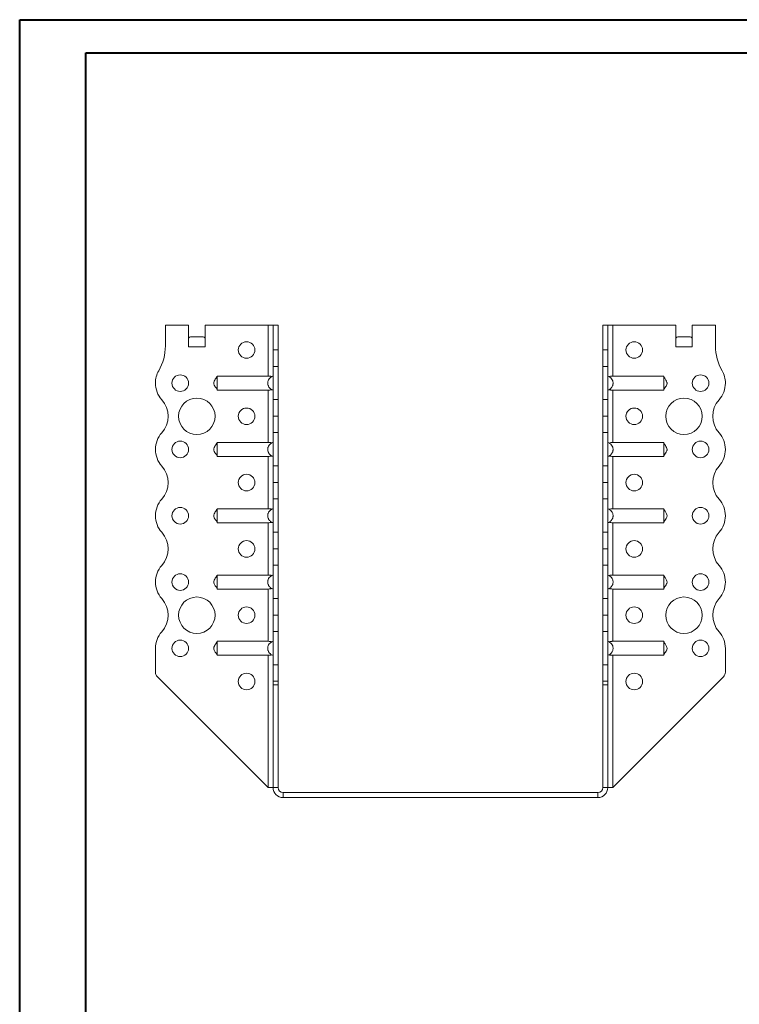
# Model space of a CAD drawing. Header units: millimetres. Extents: x 0 to 210, y 0 to 297.
# Tile 5 of 6: x 0 to 109, y 149 to 297. Entities that reach past the tile are written whole.
import ezdxf

# ---------------------------------------------------------------- set-up
doc = ezdxf.new("R2010")
doc.units = ezdxf.units.MM

msp = doc.modelspace()

# ---------------------------------------------------------------- linework, layer by layer
at = {"color": 7, "linetype": 'Continuous', "lineweight": 40}
for p, q in [((0.08, 0.21), (0.08, 297.21)), ((0.08, 297.21), (210.08, 297.21)), ((10.08, 292.21), (205.08, 292.21)), ((10.08, 5.21), (10.08, 292.21))]:
    msp.add_line(p, q, dxfattribs=at)
at = {"color": 7, "linetype": 'Continuous', "lineweight": 15}
for p, q in [((22.06, 251.15), (22.06, 248.01)), ((25.56, 251.15), (22.06, 251.15)), ((25.56, 247.9), (25.56, 251.15)), ((28.06, 247.9), (28.06, 251.15)), ((37.56, 251.15), (28.06, 251.15)), ((37.56, 251.15), (37.56, 243.46)), ((38.31, 251.15), (37.56, 251.15)), ((39.06, 251.15), (38.31, 251.15)), ((38.31, 247.43), (38.31, 251.15)), ((39.06, 247.43), (39.06, 251.15)), ((88.06, 251.15), (88.81, 251.15)), ((88.06, 247.43), (88.06, 251.15)), ((88.81, 247.43), (88.81, 251.15)), ((89.56, 251.15), (88.81, 251.15)), ((89.56, 243.46), (89.56, 251.15)), ((89.56, 251.15), (99.06, 251.15)), ((99.06, 247.9), (99.06, 251.15)), ((101.56, 247.9), (101.56, 251.15)), ((101.56, 251.15), (105.06, 251.15)), ((105.06, 251.15), (105.06, 248.01)), ((25.87, 249.4), (27.75, 249.4)), ((99.37, 249.4), (101.25, 249.4)), ((25.56, 247.9), (28.06, 247.9)), ((38.31, 247.43), (39.06, 247.43)), ((38.31, 244.93), (38.31, 247.43)), ((39.06, 247.43), (39.06, 244.93)), ((88.06, 247.43), (88.81, 247.43)), ((88.06, 244.93), (88.06, 247.43)), ((88.81, 247.43), (88.81, 244.93)), ((99.06, 247.9), (101.56, 247.9)), ((39.06, 244.93), (38.31, 244.93)), ((38.31, 244.93), (38.31, 239.93)), ((39.06, 239.93), (39.06, 244.93)), ((88.81, 244.93), (88.06, 244.93)), ((88.06, 239.93), (88.06, 244.93)), ((88.81, 239.93), (88.81, 244.93)), ((37.56, 243.46), (29.86, 243.46)), ((89.56, 243.46), (97.26, 243.46)), ((37.56, 241.35), (29.86, 241.35)), ((37.56, 241.35), (37.56, 233.46)), ((89.56, 241.35), (97.26, 241.35)), ((89.56, 233.46), (89.56, 241.35)), ((38.31, 239.93), (39.06, 239.93)), ((38.31, 237.43), (38.31, 239.93)), ((39.06, 239.93), (39.06, 237.43)), ((88.06, 239.93), (88.81, 239.93)), ((88.06, 237.43), (88.06, 239.93)), ((88.81, 239.93), (88.81, 237.43)), ((39.06, 237.43), (38.31, 237.43)), ((38.31, 237.43), (39.06, 237.43)), ((38.31, 237.43), (38.31, 237.43)), ((38.31, 234.93), (38.31, 237.43)), ((39.06, 237.43), (39.06, 237.43)), ((39.06, 237.43), (39.06, 234.93)), ((88.06, 237.43), (88.81, 237.43)), ((88.06, 234.93), (88.06, 237.43)), ((88.81, 237.43), (88.06, 237.43)), ((88.06, 237.43), (88.06, 237.43)), ((88.81, 237.43), (88.81, 234.93)), ((88.81, 237.43), (88.81, 237.43)), ((39.06, 234.93), (38.31, 234.93)), ((38.31, 234.93), (38.31, 229.93)), ((39.06, 229.93), (39.06, 234.93)), ((88.81, 234.93), (88.06, 234.93)), ((88.06, 229.93), (88.06, 234.93)), ((88.81, 229.93), (88.81, 234.93)), ((37.56, 233.46), (29.86, 233.46)), ((89.56, 233.46), (97.26, 233.46)), ((106.56, 232.4), (106.56, 232.4)), ((37.56, 231.35), (29.86, 231.35)), ((37.56, 231.35), (37.56, 223.46)), ((89.56, 231.35), (97.26, 231.35)), ((89.56, 223.46), (89.56, 231.35)), ((38.31, 229.93), (39.06, 229.93)), ((38.31, 227.43), (38.31, 229.93)), ((39.06, 229.93), (39.06, 227.43)), ((88.06, 229.93), (88.81, 229.93)), ((88.06, 227.43), (88.06, 229.93)), ((88.81, 229.93), (88.81, 227.43)), ((39.06, 227.43), (38.31, 227.43)), ((38.31, 227.43), (39.06, 227.43)), ((38.31, 227.43), (38.31, 227.43)), ((38.31, 224.93), (38.31, 227.43)), ((39.06, 227.43), (39.06, 227.43)), ((39.06, 227.43), (39.06, 224.93)), ((88.06, 227.43), (88.81, 227.43)), ((88.06, 224.93), (88.06, 227.43)), ((88.81, 227.43), (88.06, 227.43)), ((88.06, 227.43), (88.06, 227.43)), ((88.81, 227.43), (88.81, 224.93)), ((88.81, 227.43), (88.81, 227.43)), ((39.06, 224.93), (38.31, 224.93)), ((38.31, 224.93), (38.31, 219.93)), ((39.06, 219.93), (39.06, 224.93)), ((88.81, 224.93), (88.06, 224.93)), ((88.06, 219.93), (88.06, 224.93)), ((88.81, 219.93), (88.81, 224.93)), ((37.56, 223.46), (29.86, 223.46)), ((89.56, 223.46), (97.26, 223.46)), ((37.56, 221.35), (29.86, 221.35)), ((37.56, 221.35), (37.56, 213.46)), ((89.56, 221.35), (97.26, 221.35)), ((89.56, 213.46), (89.56, 221.35)), ((106.56, 222.4), (106.56, 222.4)), ((38.31, 219.93), (39.06, 219.93)), ((38.31, 217.43), (38.31, 219.93)), ((39.06, 219.93), (39.06, 217.43)), ((88.06, 219.93), (88.81, 219.93)), ((88.06, 217.43), (88.06, 219.93)), ((88.81, 219.93), (88.81, 217.43)), ((38.31, 217.43), (39.06, 217.43)), ((38.31, 214.93), (38.31, 217.43)), ((39.06, 217.43), (38.31, 217.43)), ((38.31, 217.43), (38.31, 217.43)), ((39.06, 217.43), (39.06, 214.93)), ((39.06, 217.43), (39.06, 217.43)), ((88.06, 217.43), (88.81, 217.43)), ((88.06, 214.93), (88.06, 217.43)), ((88.81, 217.43), (88.06, 217.43)), ((88.06, 217.43), (88.06, 217.43)), ((88.81, 217.43), (88.81, 214.93)), ((88.81, 217.43), (88.81, 217.43)), ((39.06, 214.93), (38.31, 214.93)), ((38.31, 214.93), (38.31, 209.93)), ((39.06, 209.93), (39.06, 214.93)), ((88.81, 214.93), (88.06, 214.93)), ((88.06, 209.93), (88.06, 214.93)), ((88.81, 209.93), (88.81, 214.93)), ((37.56, 213.46), (29.86, 213.46)), ((89.56, 213.46), (97.26, 213.46)), ((106.56, 212.4), (106.56, 212.4)), ((37.56, 211.35), (29.86, 211.35)), ((37.56, 211.35), (37.56, 203.46)), ((89.56, 211.35), (97.26, 211.35)), ((89.56, 203.46), (89.56, 211.35)), ((38.31, 209.93), (39.06, 209.93)), ((38.31, 207.43), (38.31, 209.93)), ((39.06, 209.93), (39.06, 207.43)), ((88.06, 209.93), (88.81, 209.93)), ((88.06, 207.43), (88.06, 209.93)), ((88.81, 209.93), (88.81, 207.43)), ((38.31, 207.43), (39.06, 207.43)), ((38.31, 204.93), (38.31, 207.43)), ((39.06, 207.43), (38.31, 207.43)), ((38.31, 207.43), (38.31, 207.43)), ((39.06, 207.43), (39.06, 204.93)), ((39.06, 207.43), (39.06, 207.43)), ((88.06, 207.43), (88.81, 207.43)), ((88.06, 204.93), (88.06, 207.43)), ((88.81, 207.43), (88.06, 207.43)), ((88.06, 207.43), (88.06, 207.43)), ((88.81, 207.43), (88.81, 204.93)), ((88.81, 207.43), (88.81, 207.43)), ((37.56, 203.46), (29.86, 203.46)), ((39.06, 204.93), (38.31, 204.93)), ((38.31, 204.93), (38.31, 199.93)), ((39.06, 199.93), (39.06, 204.93)), ((88.81, 204.93), (88.06, 204.93)), ((88.06, 199.93), (88.06, 204.93)), ((88.81, 199.93), (88.81, 204.93)), ((89.56, 203.46), (97.26, 203.46)), ((20.56, 202.4), (20.56, 198.82)), ((106.56, 202.4), (106.56, 198.82)), ((37.56, 201.35), (29.86, 201.35)), ((37.56, 201.35), (37.56, 181.4)), ((89.56, 201.35), (97.26, 201.35)), ((89.56, 181.4), (89.56, 201.35)), ((38.31, 199.93), (39.06, 199.93)), ((38.31, 197.43), (38.31, 199.93)), ((39.06, 199.93), (39.06, 197.43)), ((88.06, 199.93), (88.81, 199.93)), ((88.06, 197.43), (88.06, 199.93)), ((88.81, 199.93), (88.81, 197.43)), ((37.56, 181.4), (20.85, 198.11)), ((89.56, 181.4), (106.27, 198.11)), ((39.06, 197.43), (38.31, 197.43)), ((38.31, 196.9), (38.31, 197.43)), ((39.06, 196.9), (38.31, 196.9)), ((38.31, 181.4), (38.31, 196.9)), ((39.06, 196.9), (39.06, 197.43)), ((39.06, 181.4), (39.06, 196.9)), ((88.81, 197.43), (88.06, 197.43)), ((88.06, 196.9), (88.06, 197.43)), ((88.06, 196.9), (88.81, 196.9)), ((88.06, 181.4), (88.06, 196.9)), ((88.81, 196.9), (88.81, 197.43)), ((88.81, 181.4), (88.81, 196.9)), ((37.56, 181.4), (38.31, 181.4)), ((39.06, 181.4), (38.31, 181.4)), ((88.06, 181.4), (88.81, 181.4)), ((88.81, 181.4), (89.56, 181.4)), ((39.81, 180.65), (39.81, 179.9)), ((39.81, 180.65), (87.31, 180.65)), ((39.81, 179.9), (87.31, 179.9)), ((87.31, 180.65), (87.31, 179.9))]:
    msp.add_line(p, q, dxfattribs=at)
for centre, radius in [((34.31, 247.4), 1.25), ((92.81, 247.4), 1.25), ((24.31, 242.4), 1.25), ((102.81, 242.4), 1.25), ((26.81, 237.4), 2.75), ((100.31, 237.4), 2.75), ((34.31, 237.4), 1.25), ((92.81, 237.4), 1.25), ((24.31, 232.4), 1.25), ((102.81, 232.4), 1.25), ((34.31, 227.4), 1.25), ((92.81, 227.4), 1.25), ((24.31, 222.4), 1.25), ((102.81, 222.4), 1.25), ((34.31, 217.4), 1.25), ((92.81, 217.4), 1.25), ((24.31, 212.4), 1.25), ((102.81, 212.4), 1.25), ((26.81, 207.4), 2.75), ((100.31, 207.4), 2.75), ((34.31, 207.4), 1.25), ((92.81, 207.4), 1.25), ((24.31, 202.4), 1.25), ((102.81, 202.4), 1.25), ((34.31, 197.4), 1.25), ((92.81, 197.4), 1.25)]:
    msp.add_circle(centre, radius, dxfattribs=at)
for centre, radius, start, end in [((14.56, 248.01), 7.5, 330.0736, 0), ((112.56, 248.01), 7.5, 180, 209.9264), ((24.31, 242.4), 3.75, 150.0736, 179.9591), ((102.81, 242.4), 3.75, 0.0409, 29.9264), ((24.31, 242.4), 3.75, 180, 221.8123), ((102.81, 242.4), 3.75, 318.1877, 0), ((18.72, 237.4), 3.75, 318.1863, 41.8123), ((108.4, 237.4), 3.75, 138.1877, 221.8196), ((24.31, 232.4), 3.75, 138.1863, 180), ((102.81, 232.4), 3.75, 0, 41.8196), ((24.31, 232.4), 3.75, 180, 221.8137), ((102.81, 232.4), 3.75, 318.1877, 0), ((18.72, 227.4), 3.75, 318.1863, 41.8137), ((108.4, 227.4), 3.75, 138.1877, 221.8123), ((24.31, 222.4), 3.75, 138.1863, 180), ((102.81, 222.4), 3.75, 0, 41.8123), ((24.31, 222.4), 3.75, 180, 221.8137), ((102.81, 222.4), 3.75, 318.1804, 0), ((18.72, 217.4), 3.75, 318.1863, 41.8137), ((108.4, 217.4), 3.75, 138.1804, 221.8196), ((24.31, 212.4), 3.75, 138.1863, 180), ((102.81, 212.4), 3.75, 0, 41.8196), ((24.31, 212.4), 3.75, 180, 221.8137), ((102.81, 212.4), 3.75, 318.1804, 0), ((18.72, 207.4), 3.75, 318.1877, 41.8137), ((108.4, 207.4), 3.75, 138.1804, 221.8196), ((24.31, 202.4), 3.75, 138.1877, 180), ((102.81, 202.4), 3.75, 0, 41.8196), ((21.56, 198.82), 1, 180, 225), ((105.56, 198.82), 1, 315, 0), ((39.81, 181.4), 1.5, 180, 270), ((39.81, 181.4), 0.75, 180, 270), ((87.31, 181.4), 1.5, 270, 360), ((87.31, 181.4), 0.75, 270, 360)]:
    msp.add_arc(centre, radius, start, end, dxfattribs=at)
for centre, start_param, end_param in [((25.87, 247.9), 0, 0.523599), ((27.75, 247.9), 5.759587, 6.283185), ((99.37, 247.9), 0, 0.523599), ((101.25, 247.9), 5.759587, 6.283185)]:
    msp.add_ellipse(centre, major_axis=(0, 1.5), ratio=0.416667, start_param=start_param, end_param=end_param, dxfattribs=at)
for points, knots in [([(29.86, 243.4), (29.84, 243.36), (29.81, 243.31), (29.73, 243.17), (29.59, 242.97), (29.45, 242.75), (29.38, 242.56), (29.35, 242.42), (29.37, 242.2), (29.5, 241.98), (29.65, 241.75), (29.78, 241.58), (29.83, 241.47), (29.86, 241.4)], [0, 0, 0, 0, 0.088139, 0.117704, 0.24517, 0.377665, 0.439117, 0.496208, 0.551739, 0.710391, 0.810032, 0.893587, 1, 1, 1, 1]), ([(29.86, 243.46), (29.86, 243.45), (29.86, 243.42), (29.86, 243.37), (29.86, 243.34), (29.86, 243.28), (29.86, 243.24), (29.86, 243.16), (29.86, 243.11), (29.86, 243.02), (29.86, 242.97), (29.86, 242.87), (29.86, 242.81), (29.86, 242.7), (29.86, 242.64), (29.86, 242.52), (29.86, 242.46), (29.86, 242.29), (29.86, 242.17), (29.86, 241.94), (29.86, 241.84), (29.86, 241.65), (29.86, 241.56), (29.86, 241.46), (29.86, 241.43), (29.86, 241.38), (29.86, 241.36), (29.86, 241.35)], [0, 0, 0, 0, 0.0625, 0.0625, 0.125, 0.125, 0.1875, 0.1875, 0.25, 0.25, 0.3125, 0.3125, 0.375, 0.375, 0.4375, 0.4375, 0.5, 0.5, 0.625, 0.625, 0.75, 0.75, 0.875, 0.875, 0.9375, 0.9375, 1, 1, 1, 1]), ([(38.31, 241.35), (38.25, 241.36), (38.19, 241.38), (38.09, 241.43), (38.03, 241.46), (37.94, 241.53), (37.89, 241.57), (37.81, 241.65), (37.77, 241.69), (37.69, 241.79), (37.66, 241.84), (37.61, 241.94), (37.58, 242), (37.55, 242.11), (37.53, 242.17), (37.51, 242.28), (37.51, 242.34), (37.51, 242.46), (37.51, 242.52), (37.53, 242.64), (37.55, 242.7), (37.6, 242.87), (37.66, 242.97), (37.8, 243.16), (37.89, 243.24), (38.03, 243.34), (38.09, 243.37), (38.19, 243.42), (38.25, 243.45), (38.31, 243.46)], [0, 0, 0, 0, 0.0625, 0.0625, 0.125, 0.125, 0.1875, 0.1875, 0.25, 0.25, 0.3125, 0.3125, 0.375, 0.375, 0.4375, 0.4375, 0.5, 0.5, 0.5625, 0.5625, 0.625, 0.625, 0.75, 0.75, 0.875, 0.875, 0.9375, 0.9375, 1, 1, 1, 1]), ([(37.56, 243.46), (37.61, 243.46), (37.66, 243.46), (37.76, 243.45), (37.8, 243.45), (37.89, 243.44), (37.94, 243.43), (38.02, 243.41), (38.06, 243.39), (38.09, 243.37)], [0, 0, 0, 0, 0.25, 0.25, 0.5, 0.5, 0.75, 0.75, 1, 1, 1, 1]), ([(88.81, 241.35), (88.87, 241.36), (88.92, 241.38), (89.03, 241.43), (89.08, 241.46), (89.18, 241.53), (89.23, 241.57), (89.31, 241.65), (89.35, 241.69), (89.42, 241.79), (89.45, 241.84), (89.51, 241.94), (89.53, 242), (89.57, 242.11), (89.58, 242.17), (89.6, 242.28), (89.61, 242.34), (89.61, 242.46), (89.6, 242.52), (89.58, 242.64), (89.57, 242.7), (89.51, 242.87), (89.46, 242.97), (89.31, 243.16), (89.23, 243.24), (89.08, 243.34), (89.03, 243.37), (88.92, 243.42), (88.87, 243.45), (88.81, 243.46)], [0, 0, 0, 0, 0.0625, 0.0625, 0.125, 0.125, 0.1875, 0.1875, 0.25, 0.25, 0.3125, 0.3125, 0.375, 0.375, 0.4375, 0.4375, 0.5, 0.5, 0.5625, 0.5625, 0.625, 0.625, 0.75, 0.75, 0.875, 0.875, 0.9375, 0.9375, 1, 1, 1, 1]), ([(89.56, 243.46), (89.51, 243.46), (89.46, 243.46), (89.36, 243.45), (89.31, 243.45), (89.22, 243.44), (89.18, 243.43), (89.1, 243.41), (89.06, 243.39), (89.03, 243.37)], [0, 0, 0, 0, 0.25, 0.25, 0.5, 0.5, 0.75, 0.75, 1, 1, 1, 1]), ([(97.26, 243.46), (97.26, 243.45), (97.26, 243.42), (97.26, 243.37), (97.26, 243.34), (97.26, 243.28), (97.26, 243.24), (97.26, 243.16), (97.26, 243.11), (97.26, 243.02), (97.26, 242.97), (97.26, 242.87), (97.26, 242.81), (97.26, 242.7), (97.26, 242.64), (97.26, 242.52), (97.26, 242.46), (97.26, 242.29), (97.26, 242.17), (97.26, 241.94), (97.26, 241.84), (97.26, 241.65), (97.26, 241.56), (97.26, 241.46), (97.26, 241.43), (97.26, 241.38), (97.26, 241.36), (97.26, 241.35)], [0, 0, 0, 0, 0.0625, 0.0625, 0.125, 0.125, 0.1875, 0.1875, 0.25, 0.25, 0.3125, 0.3125, 0.375, 0.375, 0.4375, 0.4375, 0.5, 0.5, 0.625, 0.625, 0.75, 0.75, 0.875, 0.875, 0.9375, 0.9375, 1, 1, 1, 1]), ([(97.26, 241.4), (97.28, 241.44), (97.3, 241.5), (97.39, 241.64), (97.53, 241.84), (97.67, 242.05), (97.74, 242.24), (97.76, 242.38), (97.74, 242.6), (97.62, 242.83), (97.47, 243.06), (97.34, 243.23), (97.29, 243.34), (97.26, 243.4)], [0, 0, 0, 0, 0.08812, 0.117665, 0.245103, 0.37762, 0.43908, 0.496176, 0.55171, 0.710373, 0.81002, 0.89358, 1, 1, 1, 1]), ([(38.09, 241.43), (38.06, 241.42), (38.02, 241.4), (37.94, 241.38), (37.89, 241.37), (37.76, 241.35), (37.66, 241.35), (37.56, 241.35)], [0, 0, 0, 0, 0.25, 0.25, 0.5, 0.5, 1, 1, 1, 1]), ([(89.03, 241.43), (89.06, 241.42), (89.1, 241.4), (89.18, 241.38), (89.22, 241.37), (89.36, 241.35), (89.46, 241.35), (89.56, 241.35)], [0, 0, 0, 0, 0.25, 0.25, 0.5, 0.5, 1, 1, 1, 1]), ([(29.86, 233.4), (29.84, 233.36), (29.81, 233.31), (29.73, 233.17), (29.59, 232.97), (29.45, 232.75), (29.38, 232.56), (29.35, 232.42), (29.37, 232.2), (29.5, 231.98), (29.65, 231.75), (29.78, 231.58), (29.83, 231.47), (29.86, 231.4)], [0, 0, 0, 0, 0.088139, 0.117704, 0.24517, 0.377665, 0.439117, 0.496208, 0.551739, 0.710391, 0.810032, 0.893587, 1, 1, 1, 1]), ([(29.86, 233.46), (29.86, 233.45), (29.86, 233.42), (29.86, 233.37), (29.86, 233.34), (29.86, 233.28), (29.86, 233.24), (29.86, 233.16), (29.86, 233.11), (29.86, 233.02), (29.86, 232.97), (29.86, 232.87), (29.86, 232.81), (29.86, 232.7), (29.86, 232.64), (29.86, 232.52), (29.86, 232.46), (29.86, 232.29), (29.86, 232.17), (29.86, 231.94), (29.86, 231.84), (29.86, 231.65), (29.86, 231.56), (29.86, 231.46), (29.86, 231.43), (29.86, 231.38), (29.86, 231.36), (29.86, 231.35)], [0, 0, 0, 0, 0.0625, 0.0625, 0.125, 0.125, 0.1875, 0.1875, 0.25, 0.25, 0.3125, 0.3125, 0.375, 0.375, 0.4375, 0.4375, 0.5, 0.5, 0.625, 0.625, 0.75, 0.75, 0.875, 0.875, 0.9375, 0.9375, 1, 1, 1, 1]), ([(38.31, 231.35), (38.25, 231.36), (38.19, 231.38), (38.09, 231.43), (38.03, 231.46), (37.94, 231.53), (37.89, 231.57), (37.81, 231.65), (37.77, 231.69), (37.69, 231.79), (37.66, 231.84), (37.61, 231.94), (37.58, 232), (37.55, 232.11), (37.53, 232.17), (37.51, 232.28), (37.51, 232.34), (37.51, 232.46), (37.51, 232.52), (37.53, 232.64), (37.55, 232.7), (37.6, 232.87), (37.66, 232.97), (37.8, 233.16), (37.89, 233.24), (38.03, 233.34), (38.09, 233.37), (38.19, 233.42), (38.25, 233.45), (38.31, 233.46)], [0, 0, 0, 0, 0.0625, 0.0625, 0.125, 0.125, 0.1875, 0.1875, 0.25, 0.25, 0.3125, 0.3125, 0.375, 0.375, 0.4375, 0.4375, 0.5, 0.5, 0.5625, 0.5625, 0.625, 0.625, 0.75, 0.75, 0.875, 0.875, 0.9375, 0.9375, 1, 1, 1, 1]), ([(37.56, 233.46), (37.61, 233.46), (37.66, 233.46), (37.76, 233.45), (37.8, 233.45), (37.89, 233.44), (37.94, 233.43), (38.02, 233.41), (38.06, 233.39), (38.09, 233.37)], [0, 0, 0, 0, 0.25, 0.25, 0.5, 0.5, 0.75, 0.75, 1, 1, 1, 1]), ([(88.81, 231.35), (88.87, 231.36), (88.92, 231.38), (89.03, 231.43), (89.08, 231.46), (89.18, 231.53), (89.23, 231.57), (89.31, 231.65), (89.35, 231.69), (89.42, 231.79), (89.45, 231.84), (89.51, 231.94), (89.53, 232), (89.57, 232.11), (89.58, 232.17), (89.6, 232.28), (89.61, 232.34), (89.61, 232.46), (89.6, 232.52), (89.58, 232.64), (89.57, 232.7), (89.51, 232.87), (89.46, 232.97), (89.31, 233.16), (89.23, 233.24), (89.08, 233.34), (89.03, 233.37), (88.92, 233.42), (88.87, 233.45), (88.81, 233.46)], [0, 0, 0, 0, 0.0625, 0.0625, 0.125, 0.125, 0.1875, 0.1875, 0.25, 0.25, 0.3125, 0.3125, 0.375, 0.375, 0.4375, 0.4375, 0.5, 0.5, 0.5625, 0.5625, 0.625, 0.625, 0.75, 0.75, 0.875, 0.875, 0.9375, 0.9375, 1, 1, 1, 1]), ([(89.56, 233.46), (89.51, 233.46), (89.46, 233.46), (89.36, 233.45), (89.31, 233.45), (89.18, 233.43), (89.09, 233.41), (89.03, 233.37)], [0, 0, 0, 0, 0.25, 0.25, 0.5, 0.5, 1, 1, 1, 1]), ([(97.26, 233.46), (97.26, 233.45), (97.26, 233.42), (97.26, 233.37), (97.26, 233.34), (97.26, 233.28), (97.26, 233.24), (97.26, 233.16), (97.26, 233.11), (97.26, 233.02), (97.26, 232.97), (97.26, 232.87), (97.26, 232.81), (97.26, 232.7), (97.26, 232.64), (97.26, 232.52), (97.26, 232.46), (97.26, 232.29), (97.26, 232.17), (97.26, 231.94), (97.26, 231.84), (97.26, 231.65), (97.26, 231.56), (97.26, 231.46), (97.26, 231.43), (97.26, 231.38), (97.26, 231.36), (97.26, 231.35)], [0, 0, 0, 0, 0.0625, 0.0625, 0.125, 0.125, 0.1875, 0.1875, 0.25, 0.25, 0.3125, 0.3125, 0.375, 0.375, 0.4375, 0.4375, 0.5, 0.5, 0.625, 0.625, 0.75, 0.75, 0.875, 0.875, 0.9375, 0.9375, 1, 1, 1, 1]), ([(97.26, 231.4), (97.28, 231.44), (97.3, 231.5), (97.39, 231.64), (97.53, 231.84), (97.67, 232.05), (97.74, 232.24), (97.76, 232.38), (97.74, 232.6), (97.62, 232.83), (97.47, 233.06), (97.34, 233.23), (97.29, 233.34), (97.26, 233.4)], [0, 0, 0, 0, 0.08812, 0.117665, 0.245103, 0.37762, 0.43908, 0.496176, 0.55171, 0.710373, 0.81002, 0.89358, 1, 1, 1, 1]), ([(38.09, 231.43), (38.06, 231.42), (38.02, 231.4), (37.94, 231.38), (37.89, 231.37), (37.76, 231.35), (37.66, 231.35), (37.56, 231.35)], [0, 0, 0, 0, 0.25, 0.25, 0.5, 0.5, 1, 1, 1, 1]), ([(89.03, 231.43), (89.06, 231.42), (89.1, 231.4), (89.18, 231.38), (89.22, 231.37), (89.36, 231.35), (89.46, 231.35), (89.56, 231.35)], [0, 0, 0, 0, 0.25, 0.25, 0.5, 0.5, 1, 1, 1, 1]), ([(29.86, 223.4), (29.84, 223.36), (29.81, 223.31), (29.73, 223.17), (29.59, 222.97), (29.45, 222.75), (29.38, 222.56), (29.35, 222.42), (29.37, 222.2), (29.5, 221.98), (29.65, 221.75), (29.78, 221.58), (29.83, 221.47), (29.86, 221.4)], [0, 0, 0, 0, 0.088139, 0.117704, 0.24517, 0.377665, 0.439117, 0.496208, 0.551739, 0.710391, 0.810032, 0.893587, 1, 1, 1, 1]), ([(29.86, 223.46), (29.86, 223.45), (29.86, 223.42), (29.86, 223.37), (29.86, 223.34), (29.86, 223.28), (29.86, 223.24), (29.86, 223.16), (29.86, 223.11), (29.86, 223.02), (29.86, 222.97), (29.86, 222.87), (29.86, 222.81), (29.86, 222.7), (29.86, 222.64), (29.86, 222.52), (29.86, 222.46), (29.86, 222.29), (29.86, 222.17), (29.86, 221.94), (29.86, 221.84), (29.86, 221.65), (29.86, 221.56), (29.86, 221.46), (29.86, 221.43), (29.86, 221.38), (29.86, 221.36), (29.86, 221.35)], [0, 0, 0, 0, 0.0625, 0.0625, 0.125, 0.125, 0.1875, 0.1875, 0.25, 0.25, 0.3125, 0.3125, 0.375, 0.375, 0.4375, 0.4375, 0.5, 0.5, 0.625, 0.625, 0.75, 0.75, 0.875, 0.875, 0.9375, 0.9375, 1, 1, 1, 1]), ([(38.31, 221.35), (38.25, 221.36), (38.19, 221.38), (38.09, 221.43), (38.03, 221.46), (37.94, 221.53), (37.89, 221.57), (37.81, 221.65), (37.77, 221.69), (37.69, 221.79), (37.66, 221.84), (37.61, 221.94), (37.58, 222), (37.55, 222.11), (37.53, 222.17), (37.51, 222.28), (37.51, 222.34), (37.51, 222.46), (37.51, 222.52), (37.53, 222.64), (37.55, 222.7), (37.6, 222.87), (37.66, 222.97), (37.8, 223.16), (37.89, 223.24), (38.03, 223.34), (38.09, 223.37), (38.19, 223.42), (38.25, 223.45), (38.31, 223.46)], [0, 0, 0, 0, 0.0625, 0.0625, 0.125, 0.125, 0.1875, 0.1875, 0.25, 0.25, 0.3125, 0.3125, 0.375, 0.375, 0.4375, 0.4375, 0.5, 0.5, 0.5625, 0.5625, 0.625, 0.625, 0.75, 0.75, 0.875, 0.875, 0.9375, 0.9375, 1, 1, 1, 1]), ([(37.56, 223.46), (37.61, 223.46), (37.66, 223.46), (37.76, 223.45), (37.8, 223.45), (37.89, 223.44), (37.94, 223.43), (38.02, 223.41), (38.06, 223.39), (38.09, 223.37)], [0, 0, 0, 0, 0.25, 0.25, 0.5, 0.5, 0.75, 0.75, 1, 1, 1, 1]), ([(88.81, 221.35), (88.87, 221.36), (88.92, 221.38), (89.03, 221.43), (89.08, 221.46), (89.18, 221.53), (89.23, 221.57), (89.31, 221.65), (89.35, 221.69), (89.42, 221.79), (89.45, 221.84), (89.51, 221.94), (89.53, 222), (89.57, 222.11), (89.58, 222.17), (89.6, 222.28), (89.61, 222.34), (89.61, 222.46), (89.6, 222.52), (89.58, 222.64), (89.57, 222.7), (89.51, 222.87), (89.46, 222.97), (89.31, 223.16), (89.23, 223.24), (89.08, 223.34), (89.03, 223.37), (88.92, 223.42), (88.87, 223.45), (88.81, 223.46)], [0, 0, 0, 0, 0.0625, 0.0625, 0.125, 0.125, 0.1875, 0.1875, 0.25, 0.25, 0.3125, 0.3125, 0.375, 0.375, 0.4375, 0.4375, 0.5, 0.5, 0.5625, 0.5625, 0.625, 0.625, 0.75, 0.75, 0.875, 0.875, 0.9375, 0.9375, 1, 1, 1, 1]), ([(89.56, 223.46), (89.51, 223.46), (89.46, 223.46), (89.36, 223.45), (89.31, 223.45), (89.18, 223.43), (89.09, 223.41), (89.03, 223.37)], [0, 0, 0, 0, 0.25, 0.25, 0.5, 0.5, 1, 1, 1, 1]), ([(97.26, 223.46), (97.26, 223.45), (97.26, 223.42), (97.26, 223.37), (97.26, 223.34), (97.26, 223.28), (97.26, 223.24), (97.26, 223.16), (97.26, 223.11), (97.26, 223.02), (97.26, 222.97), (97.26, 222.87), (97.26, 222.81), (97.26, 222.7), (97.26, 222.64), (97.26, 222.52), (97.26, 222.46), (97.26, 222.29), (97.26, 222.17), (97.26, 221.94), (97.26, 221.84), (97.26, 221.65), (97.26, 221.56), (97.26, 221.46), (97.26, 221.43), (97.26, 221.38), (97.26, 221.36), (97.26, 221.35)], [0, 0, 0, 0, 0.0625, 0.0625, 0.125, 0.125, 0.1875, 0.1875, 0.25, 0.25, 0.3125, 0.3125, 0.375, 0.375, 0.4375, 0.4375, 0.5, 0.5, 0.625, 0.625, 0.75, 0.75, 0.875, 0.875, 0.9375, 0.9375, 1, 1, 1, 1]), ([(97.26, 221.4), (97.28, 221.44), (97.3, 221.5), (97.39, 221.64), (97.53, 221.84), (97.67, 222.05), (97.74, 222.24), (97.76, 222.38), (97.74, 222.6), (97.62, 222.83), (97.47, 223.06), (97.34, 223.23), (97.29, 223.34), (97.26, 223.4)], [0, 0, 0, 0, 0.08812, 0.117665, 0.245103, 0.37762, 0.43908, 0.496176, 0.55171, 0.710373, 0.81002, 0.89358, 1, 1, 1, 1]), ([(38.09, 221.43), (38.06, 221.42), (38.02, 221.4), (37.94, 221.38), (37.89, 221.37), (37.76, 221.35), (37.66, 221.35), (37.56, 221.35)], [0, 0, 0, 0, 0.25, 0.25, 0.5, 0.5, 1, 1, 1, 1]), ([(89.03, 221.43), (89.06, 221.42), (89.1, 221.4), (89.18, 221.38), (89.22, 221.37), (89.36, 221.35), (89.46, 221.35), (89.56, 221.35)], [0, 0, 0, 0, 0.25, 0.25, 0.5, 0.5, 1, 1, 1, 1]), ([(29.86, 213.4), (29.84, 213.36), (29.81, 213.31), (29.73, 213.17), (29.59, 212.97), (29.45, 212.75), (29.38, 212.56), (29.35, 212.42), (29.37, 212.2), (29.5, 211.98), (29.65, 211.75), (29.78, 211.58), (29.83, 211.47), (29.86, 211.4)], [0, 0, 0, 0, 0.088139, 0.117704, 0.24517, 0.377665, 0.439117, 0.496208, 0.551739, 0.710391, 0.810032, 0.893587, 1, 1, 1, 1]), ([(29.86, 213.46), (29.86, 213.45), (29.86, 213.42), (29.86, 213.37), (29.86, 213.34), (29.86, 213.28), (29.86, 213.24), (29.86, 213.16), (29.86, 213.11), (29.86, 213.02), (29.86, 212.97), (29.86, 212.87), (29.86, 212.81), (29.86, 212.7), (29.86, 212.64), (29.86, 212.52), (29.86, 212.46), (29.86, 212.29), (29.86, 212.17), (29.86, 211.94), (29.86, 211.84), (29.86, 211.65), (29.86, 211.56), (29.86, 211.46), (29.86, 211.43), (29.86, 211.38), (29.86, 211.36), (29.86, 211.35)], [0, 0, 0, 0, 0.0625, 0.0625, 0.125, 0.125, 0.1875, 0.1875, 0.25, 0.25, 0.3125, 0.3125, 0.375, 0.375, 0.4375, 0.4375, 0.5, 0.5, 0.625, 0.625, 0.75, 0.75, 0.875, 0.875, 0.9375, 0.9375, 1, 1, 1, 1]), ([(38.31, 211.35), (38.25, 211.36), (38.19, 211.38), (38.09, 211.43), (38.03, 211.46), (37.94, 211.53), (37.89, 211.57), (37.81, 211.65), (37.77, 211.69), (37.69, 211.79), (37.66, 211.84), (37.61, 211.94), (37.58, 212), (37.55, 212.11), (37.53, 212.17), (37.51, 212.28), (37.51, 212.34), (37.51, 212.46), (37.51, 212.52), (37.53, 212.64), (37.55, 212.7), (37.6, 212.87), (37.66, 212.97), (37.8, 213.16), (37.89, 213.24), (38.03, 213.34), (38.09, 213.37), (38.19, 213.42), (38.25, 213.45), (38.31, 213.46)], [0, 0, 0, 0, 0.0625, 0.0625, 0.125, 0.125, 0.1875, 0.1875, 0.25, 0.25, 0.3125, 0.3125, 0.375, 0.375, 0.4375, 0.4375, 0.5, 0.5, 0.5625, 0.5625, 0.625, 0.625, 0.75, 0.75, 0.875, 0.875, 0.9375, 0.9375, 1, 1, 1, 1]), ([(37.56, 213.46), (37.61, 213.46), (37.66, 213.46), (37.76, 213.45), (37.8, 213.45), (37.89, 213.44), (37.94, 213.43), (38.02, 213.41), (38.06, 213.39), (38.09, 213.37)], [0, 0, 0, 0, 0.25, 0.25, 0.5, 0.5, 0.75, 0.75, 1, 1, 1, 1]), ([(88.81, 211.35), (88.87, 211.36), (88.92, 211.38), (89.03, 211.43), (89.08, 211.46), (89.18, 211.53), (89.23, 211.57), (89.31, 211.65), (89.35, 211.69), (89.42, 211.79), (89.45, 211.84), (89.51, 211.94), (89.53, 212), (89.57, 212.11), (89.58, 212.17), (89.6, 212.28), (89.61, 212.34), (89.61, 212.46), (89.6, 212.52), (89.58, 212.64), (89.57, 212.7), (89.51, 212.87), (89.46, 212.97), (89.31, 213.16), (89.23, 213.24), (89.08, 213.34), (89.03, 213.37), (88.92, 213.42), (88.87, 213.45), (88.81, 213.46)], [0, 0, 0, 0, 0.0625, 0.0625, 0.125, 0.125, 0.1875, 0.1875, 0.25, 0.25, 0.3125, 0.3125, 0.375, 0.375, 0.4375, 0.4375, 0.5, 0.5, 0.5625, 0.5625, 0.625, 0.625, 0.75, 0.75, 0.875, 0.875, 0.9375, 0.9375, 1, 1, 1, 1]), ([(89.56, 213.46), (89.51, 213.46), (89.46, 213.46), (89.36, 213.45), (89.31, 213.45), (89.18, 213.43), (89.09, 213.41), (89.03, 213.37)], [0, 0, 0, 0, 0.25, 0.25, 0.5, 0.5, 1, 1, 1, 1]), ([(97.26, 213.46), (97.26, 213.45), (97.26, 213.42), (97.26, 213.37), (97.26, 213.34), (97.26, 213.28), (97.26, 213.24), (97.26, 213.16), (97.26, 213.11), (97.26, 213.02), (97.26, 212.97), (97.26, 212.87), (97.26, 212.81), (97.26, 212.7), (97.26, 212.64), (97.26, 212.52), (97.26, 212.46), (97.26, 212.29), (97.26, 212.17), (97.26, 211.94), (97.26, 211.84), (97.26, 211.65), (97.26, 211.56), (97.26, 211.46), (97.26, 211.43), (97.26, 211.38), (97.26, 211.36), (97.26, 211.35)], [0, 0, 0, 0, 0.0625, 0.0625, 0.125, 0.125, 0.1875, 0.1875, 0.25, 0.25, 0.3125, 0.3125, 0.375, 0.375, 0.4375, 0.4375, 0.5, 0.5, 0.625, 0.625, 0.75, 0.75, 0.875, 0.875, 0.9375, 0.9375, 1, 1, 1, 1]), ([(97.26, 211.4), (97.28, 211.44), (97.3, 211.5), (97.39, 211.64), (97.53, 211.84), (97.67, 212.05), (97.74, 212.24), (97.76, 212.38), (97.74, 212.6), (97.62, 212.83), (97.47, 213.06), (97.34, 213.23), (97.29, 213.34), (97.26, 213.4)], [0, 0, 0, 0, 0.08812, 0.1176648, 0.2451028, 0.3776201, 0.43908, 0.4961764, 0.5517102, 0.7103727, 0.8100196, 0.8935805, 1, 1, 1, 1]), ([(38.09, 211.43), (38.06, 211.42), (38.02, 211.4), (37.94, 211.38), (37.89, 211.37), (37.76, 211.35), (37.66, 211.35), (37.56, 211.35)], [0, 0, 0, 0, 0.25, 0.25, 0.5, 0.5, 1, 1, 1, 1]), ([(89.03, 211.43), (89.06, 211.42), (89.1, 211.4), (89.18, 211.38), (89.22, 211.37), (89.36, 211.35), (89.46, 211.35), (89.56, 211.35)], [0, 0, 0, 0, 0.25, 0.25, 0.5, 0.5, 1, 1, 1, 1]), ([(29.86, 203.46), (29.86, 203.45), (29.86, 203.42), (29.86, 203.37), (29.86, 203.34), (29.86, 203.28), (29.86, 203.24), (29.86, 203.16), (29.86, 203.11), (29.86, 203.02), (29.86, 202.97), (29.86, 202.87), (29.86, 202.81), (29.86, 202.7), (29.86, 202.64), (29.86, 202.52), (29.86, 202.46), (29.86, 202.29), (29.86, 202.17), (29.86, 201.94), (29.86, 201.84), (29.86, 201.65), (29.86, 201.56), (29.86, 201.46), (29.86, 201.43), (29.86, 201.38), (29.86, 201.36), (29.86, 201.35)], [0, 0, 0, 0, 0.0625, 0.0625, 0.125, 0.125, 0.1875, 0.1875, 0.25, 0.25, 0.3125, 0.3125, 0.375, 0.375, 0.4375, 0.4375, 0.5, 0.5, 0.625, 0.625, 0.75, 0.75, 0.875, 0.875, 0.9375, 0.9375, 1, 1, 1, 1]), ([(38.31, 201.35), (38.25, 201.36), (38.19, 201.38), (38.09, 201.43), (38.03, 201.46), (37.94, 201.53), (37.89, 201.57), (37.81, 201.65), (37.77, 201.69), (37.69, 201.79), (37.66, 201.84), (37.61, 201.94), (37.58, 202), (37.55, 202.11), (37.53, 202.17), (37.51, 202.28), (37.51, 202.34), (37.51, 202.46), (37.51, 202.52), (37.53, 202.64), (37.55, 202.7), (37.6, 202.87), (37.66, 202.97), (37.8, 203.16), (37.89, 203.24), (38.03, 203.34), (38.09, 203.37), (38.19, 203.42), (38.25, 203.45), (38.31, 203.46)], [0, 0, 0, 0, 0.0625, 0.0625, 0.125, 0.125, 0.1875, 0.1875, 0.25, 0.25, 0.3125, 0.3125, 0.375, 0.375, 0.4375, 0.4375, 0.5, 0.5, 0.5625, 0.5625, 0.625, 0.625, 0.75, 0.75, 0.875, 0.875, 0.9375, 0.9375, 1, 1, 1, 1]), ([(37.56, 203.46), (37.61, 203.46), (37.66, 203.46), (37.76, 203.45), (37.8, 203.45), (37.89, 203.44), (37.94, 203.43), (38.02, 203.41), (38.06, 203.39), (38.09, 203.37)], [0, 0, 0, 0, 0.25, 0.25, 0.5, 0.5, 0.75, 0.75, 1, 1, 1, 1]), ([(88.81, 201.35), (88.87, 201.36), (88.92, 201.38), (89.03, 201.43), (89.08, 201.46), (89.18, 201.53), (89.23, 201.57), (89.31, 201.65), (89.35, 201.69), (89.42, 201.79), (89.45, 201.84), (89.51, 201.94), (89.53, 202), (89.57, 202.11), (89.58, 202.17), (89.6, 202.28), (89.61, 202.34), (89.61, 202.46), (89.6, 202.52), (89.58, 202.64), (89.57, 202.7), (89.51, 202.87), (89.46, 202.97), (89.31, 203.16), (89.23, 203.24), (89.08, 203.34), (89.03, 203.37), (88.92, 203.42), (88.87, 203.45), (88.81, 203.46)], [0, 0, 0, 0, 0.0625, 0.0625, 0.125, 0.125, 0.1875, 0.1875, 0.25, 0.25, 0.3125, 0.3125, 0.375, 0.375, 0.4375, 0.4375, 0.5, 0.5, 0.5625, 0.5625, 0.625, 0.625, 0.75, 0.75, 0.875, 0.875, 0.9375, 0.9375, 1, 1, 1, 1]), ([(89.56, 203.46), (89.51, 203.46), (89.46, 203.46), (89.36, 203.45), (89.31, 203.45), (89.18, 203.43), (89.09, 203.41), (89.03, 203.37)], [0, 0, 0, 0, 0.25, 0.25, 0.5, 0.5, 1, 1, 1, 1]), ([(97.26, 203.46), (97.26, 203.45), (97.26, 203.42), (97.26, 203.37), (97.26, 203.34), (97.26, 203.28), (97.26, 203.24), (97.26, 203.16), (97.26, 203.11), (97.26, 203.02), (97.26, 202.97), (97.26, 202.87), (97.26, 202.81), (97.26, 202.7), (97.26, 202.64), (97.26, 202.52), (97.26, 202.46), (97.26, 202.29), (97.26, 202.17), (97.26, 201.94), (97.26, 201.84), (97.26, 201.65), (97.26, 201.56), (97.26, 201.46), (97.26, 201.43), (97.26, 201.38), (97.26, 201.36), (97.26, 201.35)], [0, 0, 0, 0, 0.0625, 0.0625, 0.125, 0.125, 0.1875, 0.1875, 0.25, 0.25, 0.3125, 0.3125, 0.375, 0.375, 0.4375, 0.4375, 0.5, 0.5, 0.625, 0.625, 0.75, 0.75, 0.875, 0.875, 0.9375, 0.9375, 1, 1, 1, 1]), ([(29.86, 203.4), (29.84, 203.36), (29.81, 203.31), (29.73, 203.17), (29.59, 202.97), (29.45, 202.75), (29.38, 202.56), (29.35, 202.42), (29.37, 202.2), (29.5, 201.98), (29.65, 201.75), (29.78, 201.58), (29.83, 201.47), (29.86, 201.4)], [0, 0, 0, 0, 0.088139, 0.117704, 0.24517, 0.377665, 0.439117, 0.496208, 0.551739, 0.710391, 0.810032, 0.893587, 1, 1, 1, 1]), ([(97.26, 201.4), (97.28, 201.44), (97.3, 201.5), (97.39, 201.64), (97.53, 201.84), (97.67, 202.05), (97.74, 202.24), (97.76, 202.38), (97.74, 202.6), (97.62, 202.83), (97.47, 203.06), (97.34, 203.23), (97.29, 203.34), (97.26, 203.4)], [0, 0, 0, 0, 0.08812, 0.117665, 0.245103, 0.37762, 0.43908, 0.496176, 0.55171, 0.710373, 0.81002, 0.89358, 1, 1, 1, 1]), ([(38.09, 201.43), (38.06, 201.42), (38.02, 201.4), (37.94, 201.38), (37.89, 201.37), (37.76, 201.35), (37.66, 201.35), (37.56, 201.35)], [0, 0, 0, 0, 0.25, 0.25, 0.5, 0.5, 1, 1, 1, 1]), ([(89.03, 201.43), (89.06, 201.42), (89.1, 201.4), (89.18, 201.38), (89.22, 201.37), (89.36, 201.35), (89.46, 201.35), (89.56, 201.35)], [0, 0, 0, 0, 0.25, 0.25, 0.5, 0.5, 1, 1, 1, 1])]:
    msp.add_open_spline(points, degree=3, knots=knots, dxfattribs=at)

doc.saveas('drawing.dxf')
